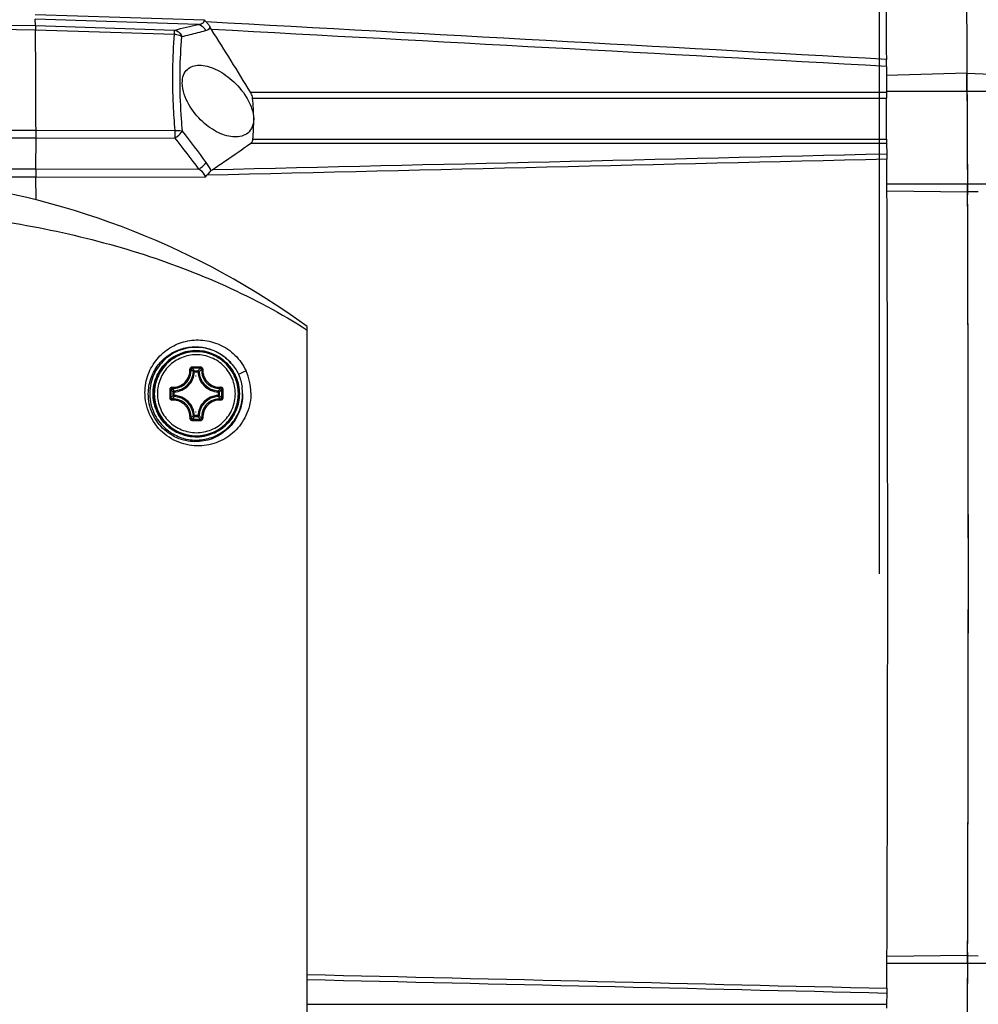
# Model space of a CAD drawing. Header units: millimetres. Extents: x 0 to 420, y 0 to 297.
# Tile 160 of 170: x 319 to 337, y 217 to 235. Entities that reach past the tile are written whole.
import ezdxf

# ---------------------------------------------------------------- set-up
doc = ezdxf.new("R2010")
doc.units = ezdxf.units.MM
doc.header["$LTSCALE"] = 23.1
doc.header["$PDMODE"] = 3
doc.header["$PDSIZE"] = 0.3125
doc.layers.get('0').update_dxf_attribs({"linetype": 'CONTINUOUS'})
doc.layers.get('Defpoints').update_dxf_attribs({"linetype": 'CONTINUOUS'})
for name, color, linetype in [('02___PRT_ALL_AXES', 7, 'CONTINUOUS'), ('06___PRT_ALL_SURFS', 7, 'CONTINUOUS'), ('DIM_PILOTEES', 7, 'CONTINUOUS')]:
    doc.layers.add(name, color=color, linetype=linetype)
doc.styles.get("Standard").update_dxf_attribs({"font": 'txt', "width": 0.7})
doc.dimstyles.new('DIMSTYLE_1', dxfattribs={"dimtxt": 2.5, "dimasz": 3.5, "dimexe": 2, "dimexo": 0, "dimtad": 1, "dimdec": 0, "dimlfac": 5, "dimdsep": 46, "dimtxsty": 'Standard', "dimblk": '_FILLED', "dimblk1": '_FILLED', "dimblk2": '_FILLED', "dimcen": 0.09, "dimazin": 2, "dimtp": 0.5, "dimtm": 0.5, "dimtfac": 1, "dimtdec": 0, "dimtofl": 0, "dimtmove": 0, "dimatfit": 3, "dimldrblk": '_FILLED', "dimfxl": 0, "dimtolj": 1, "dimarcsym": 0})
doc.dimstyles.new('DIMSTYLE_6', dxfattribs={"dimtxt": 2.5, "dimasz": 3.5, "dimexe": 2, "dimexo": 0, "dimtad": 1, "dimdec": 1, "dimlfac": 5, "dimdsep": 46, "dimtxsty": 'Standard', "dimblk": '_FILLED', "dimblk1": '_FILLED', "dimblk2": '_FILLED', "dimcen": 0.09, "dimazin": 2, "dimtp": 0.3, "dimtm": 0.3, "dimtfac": 1, "dimtdec": 1, "dimtofl": 0, "dimtmove": 0, "dimatfit": 3, "dimldrblk": '_FILLED', "dimfxl": 0, "dimtolj": 1, "dimarcsym": 0})
doc.dimstyles.new('DIMSTYLE_8', dxfattribs={"dimtxt": 2.5, "dimasz": 3.5, "dimexe": 2, "dimexo": 0, "dimgap": 2.5, "dimtad": 1, "dimdec": 0, "dimdsep": 46, "dimtxsty": 'Standard', "dimblk": '_FILLED', "dimblk1": '_FILLED', "dimblk2": '_FILLED', "dimcen": 0.09, "dimazin": 2, "dimtp": 0.5, "dimtm": 0.5, "dimtfac": 1, "dimtdec": 0, "dimtofl": 0, "dimtmove": 0, "dimatfit": 3, "dimldrblk": '_FILLED', "dimfxl": 0, "dimtolj": 1, "dimarcsym": 0})

# ---------------------------------------------------------------- blocks, each defined once
blk = doc.blocks.new('_FILLED')
at = {"color": 0, "linetype": 'ByBlock'}
blk.add_solid([(0, 0), (-1, 0.1429), (-1, -0.1429)], dxfattribs=at)
blk = doc.blocks.new('*D14')
at = {"layer": 'DIM_PILOTEES', "color": 2, "linetype": 'Continuous'}
for p, q in [((295.001, 229.754), (295.001, 258.871)), ((341.468, 224.419), (341.468, 258.871)), ((295.001, 256.871), (318.234, 256.871)), ((341.468, 256.871), (318.234, 256.871))]:
    blk.add_line(p, q, dxfattribs=at)
at = {"layer": 'DIM_PILOTEES', "color": 2, "linetype": 'Continuous', "xscale": 3.5, "yscale": 3.5, "zscale": 3.5, "rotation": 180}
blk.add_blockref('_FILLED', (295.001, 256.871), dxfattribs=at)
at = {"layer": 'DIM_PILOTEES', "color": 2, "linetype": 'Continuous', "xscale": 3.5, "yscale": 3.5, "zscale": 3.5}
blk.add_blockref('_FILLED', (341.468, 256.871), dxfattribs=at)
at = {"layer": 'DIM_PILOTEES', "color": 2, "linetype": 'Continuous', "insert": (318.234, 259.996), "char_height": 2.5, "width": 8.57143, "attachment_point": 2, "line_spacing_factor": 0.9}
blk.add_mtext('{\\ftxt;\\W0.0001;\\H0.0001;\\~}{\\ftxt;\\W2.2857142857;\\H2.5; }{\\ftxt;\\W0.0001;\\H0.0001;\\~}', dxfattribs=at)
blk = doc.blocks.new('*D15')
at = {"layer": 'DIM_PILOTEES', "color": 2, "linetype": 'Continuous'}
for p, q in [((295.001, 229.754), (295.001, 252.188)), ((335.118, 224.419), (335.118, 252.188)), ((295.001, 250.188), (315.059, 250.188)), ((335.118, 250.188), (315.059, 250.188))]:
    blk.add_line(p, q, dxfattribs=at)
at = {"layer": 'DIM_PILOTEES', "color": 2, "linetype": 'Continuous', "xscale": 3.5, "yscale": 3.5, "zscale": 3.5, "rotation": 180}
blk.add_blockref('_FILLED', (295.001, 250.188), dxfattribs=at)
at = {"layer": 'DIM_PILOTEES', "color": 2, "linetype": 'Continuous', "xscale": 3.5, "yscale": 3.5, "zscale": 3.5}
blk.add_blockref('_FILLED', (335.118, 250.188), dxfattribs=at)
at = {"layer": 'DIM_PILOTEES', "color": 2, "linetype": 'Continuous', "insert": (315.059, 253.313), "char_height": 2.5, "width": 8.03571, "attachment_point": 2, "line_spacing_factor": 0.9}
blk.add_mtext('{\\ftxt;\\W0.0001;\\H0.0001;\\~}{\\ftxt;\\W2.1428571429;\\H2.5; }{\\ftxt;\\W0.0001;\\H0.0001;\\~}', dxfattribs=at)
blk = doc.blocks.new('*D16')
at = {"layer": 'DIM_PILOTEES', "color": 2, "linetype": 'Continuous'}
for p, q in [((341.468, 224.419), (341.468, 197.213)), ((324.629, 199.213), (333.048, 199.213)), ((341.468, 199.213), (333.048, 199.213)), ((333.048, 199.213), (353.456, 199.213))]:
    blk.add_line(p, q, dxfattribs=at)
at = {"layer": 'DIM_PILOTEES', "color": 2, "linetype": 'Continuous', "xscale": 3.5, "yscale": 3.5, "zscale": 3.5, "rotation": 180}
blk.add_blockref('_FILLED', (324.629, 199.213), dxfattribs=at)
at = {"layer": 'DIM_PILOTEES', "color": 2, "linetype": 'Continuous', "xscale": 3.5, "yscale": 3.5, "zscale": 3.5}
blk.add_blockref('_FILLED', (341.468, 199.213), dxfattribs=at)
at = {"layer": 'DIM_PILOTEES', "color": 2, "linetype": 'Continuous', "insert": (346.134, 202.338), "char_height": 2.5, "width": 10.98214, "attachment_point": 1, "line_spacing_factor": 0.9}
blk.add_mtext('{\\ftxt;\\W0.0001;\\H0.0001;\\~}{\\ftxt;\\W2.9285714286;\\H2.5; }{\\ftxt;\\W0.0001;\\H0.0001;\\~}', dxfattribs=at)
blk = doc.blocks.new('*D19')
at = {"layer": 'Defpoints', "color": 0, "linetype": 'Continuous'}
for p in [(281.457, 266.216), (315.713, 224.43), (363.421, 199.064), (268.013, 199.049)]:
    blk.add_point(p, dxfattribs=at)
at = {"layer": 'DIM_PILOTEES', "color": 0, "linetype": 'Continuous', "lineweight": -2}
for p, q in [((268.013, 199.049), (269.779, 199.988)), ((363.421, 199.064), (361.655, 200.003))]:
    blk.add_line(p, q, dxfattribs=at)
blk.add_arc((315.713, 224.43), 54.033, 335.712, 204.306, dxfattribs=at)
at = {"layer": 'DIM_PILOTEES', "color": 0, "linetype": 'Continuous', "lineweight": -2, "xscale": 3.5, "yscale": 3.5, "zscale": 3.5}
for p, rotation in [((268.013, 199.049), 296.16200671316), ((363.421, 199.064), 243.8560107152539)]:
    blk.add_blockref('_FILLED', p, dxfattribs=dict(at, rotation=rotation))
at = {"layer": 'DIM_PILOTEES', "color": 0, "linetype": 'Continuous', "insert": (322.56, 283.903), "char_height": 2.5, "width": 24.55357, "attachment_point": 2, "rotation": 353.4322, "line_spacing_factor": 0.9}
blk.add_mtext('\\A1;{\\ftxt;\\W0.0001;\\H0.0001;\\~}{\\ftxt;\\W3.5952380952;\\H2.5; }{\\ftxt;\\W0.0001;\\H0.0001;\\~}{\\ftxt;\\W0.0001;\\H0.0001;\\~}{\\ftxt;\\W2.2857142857;\\H2.5; }{\\ftxt;\\W0.0001;\\H0.0001;\\~}{\\ftxt;\\W0.0001;\\H0.0001;\\~}{\\ftxt;\\W0.6666666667;\\H2.5; }{\\ftxt;\\W0.0001;\\H0.0001;\\~}', dxfattribs=at)

msp = doc.modelspace()

# ---------------------------------------------------------------- linework, layer by layer
at = {"color": 7, "linetype": 'Continuous'}
for p, q in [((322.7456, 234.5659), (319.6433, 234.6633)), ((314.3502, 234.5492), (319.6495, 234.4653)), ((314.3512, 234.4765), (319.6505, 234.3918)), ((319.6495, 234.4653), (319.6444, 234.5837)), ((322.6324, 234.4895), (319.6444, 234.5837)), ((319.6495, 234.4653), (322.1986, 234.3846)), ((319.6505, 234.3918), (322.1996, 234.3104)), ((335.2418, 233.856), (335.2418, 233.8454)), ((335.2421, 233.7171), (335.2418, 233.2437)), ((336.7195, 233.5949), (335.242, 233.5544)), ((336.7192, 233.2581), (336.7195, 233.5949)), ((336.7196, 233.5944), (336.7193, 233.2581)), ((323.5901, 233.2437), (335.2418, 233.2437)), ((336.7192, 233.2581), (335.2418, 233.2581)), ((336.7192, 233.2581), (336.7193, 233.2447)), ((341.444, 233.2581), (336.7193, 233.2581)), ((323.629, 233.1367), (335.2419, 233.1367)), ((314.3609, 232.5504), (319.6598, 232.5483)), ((319.6598, 232.5483), (322.2085, 232.546)), ((314.3609, 232.4118), (319.6599, 232.4089)), ((319.6582, 231.8401), (319.6599, 232.4089)), ((319.6599, 232.4089), (322.2086, 232.4059)), ((323.5948, 232.3112), (335.2465, 232.3112)), ((323.6328, 232.3824), (335.2457, 232.3824)), ((335.2465, 232.3112), (335.2502, 232.1104)), ((314.3593, 231.8452), (319.6582, 231.8402)), ((319.6582, 231.8401), (322.6458, 231.8344)), ((314.3593, 231.699), (319.6583, 231.6937)), ((319.6599, 231.2757), (319.6583, 231.6937)), ((319.6583, 231.6937), (322.7601, 231.6873)), ((336.7278, 231.5606), (335.2529, 231.5606)), ((336.7304, 231.4177), (336.7278, 231.5606)), ((336.7279, 231.5606), (336.7305, 231.4179)), ((341.4526, 231.5606), (336.7279, 231.5606)), ((336.9269, 231.4208), (336.7305, 231.4179)), ((324.6287, 186.9065), (324.6287, 228.9542)), ((322.5623, 228.1214), (322.5426, 228.1224)), ((322.5623, 228.1214), (322.6271, 228.1214)), ((322.5625, 228.1413), (322.6273, 228.1413)), ((322.6271, 228.1214), (322.6472, 228.1224)), ((322.173, 227.687), (322.173, 227.7519)), ((322.1927, 227.7519), (322.173, 227.7519)), ((322.1927, 227.687), (322.173, 227.687)), ((322.1927, 227.6871), (322.1927, 227.7518)), ((322.9967, 227.7519), (323.0167, 227.7519)), ((322.9967, 227.7518), (322.9967, 227.6871)), ((322.9967, 227.687), (323.0167, 227.687)), ((323.0167, 227.7519), (323.0167, 227.687)), ((322.5623, 227.3175), (322.5426, 227.3165)), ((322.6271, 227.3175), (322.5623, 227.3175)), ((322.6273, 227.2976), (322.5625, 227.2976)), ((322.6271, 227.3175), (322.6472, 227.3165)), ((336.7278, 217.2783), (336.7304, 217.4212)), ((336.7305, 217.421), (336.9269, 217.4181)), ((336.7278, 217.2783), (335.2529, 217.2783)), ((335.2502, 216.7285), (335.2465, 216.5277)), ((324.6287, 216.5277), (335.2465, 216.5277))]:
    msp.add_line(p, q, dxfattribs=at)
at = {"color": 2, "linetype": 'Continuous'}
for p, q in [((322.5806, 228.0495), (322.5945, 228.0495)), ((322.5806, 227.3895), (322.5945, 227.3895))]:
    msp.add_line(p, q, dxfattribs=at)
at = {"color": 7, "linetype": 'Continuous'}
for centre, radius, start, end in [((305.5047, 304.3279), 71.908, 283.424035, 283.779668), ((322.6024, 234.3908), 0.2262, 38.94766, 50.71923), ((2.172, -5689.4424), 5932.6448, 86.7816147, 86.90216667), ((-276.1287, 230.4683), 595.7922, 0.2000211, 0.377317), ((305.2988, 303.7861), 71.5768, 283.768281, 283.890116), ((306.4639, 299.0817), 66.7302, 283.888617, 284.14172), ((-2.2116, -5813.8479), 6056.9726, 86.80621155, 86.92338581), ((284.9861, 210.0128), 45.0548, 31.03844, 32.76244), ((315.9584, 233.7384), 19.2838, 359.93657, 0.31771), ((355.8756, 233.2245), 20.6338, 179.94684, 180.24384), ((912.2374, 235.3089), 575.5217, 180.2041755, 180.3731625), ((953.3954, 235.5161), 616.6803, 180.211037, 180.3675034), ((319.5476, 232.7269), 4.102, 0.36588, 5.7342), ((319.96, 232.733), 3.6895, 354.54708, 0.31199), ((315.609, 232.4437), 4.0527, 359.5086, 1.47813), ((318.1402, 232.4747), 4.0689, 359.0301, 1.00323), ((273.1391, 194.6303), 62.1097, 36.942431, 37.608407), ((272.6613, 194.0425), 62.6632, 37.09195, 37.749831), ((308.5243, 253.4258), 25.9412, 304.27307, 305.51713), ((306.4555, 256.4488), 29.6043, 303.71249, 304.2871), ((-1491.1123, 224.4195), 1826.3791, 359.7616238, 0.2383762), ((323.6347, 231.8003), 3.9784, 179.42548, 181.53425), ((322.6068, 231.8597), 0.2308, 311.65716, 323.60497), ((-1431.271, 224.4195), 1768.0154, 359.7732003, 0.2267997), ((322.5955, 227.7195), 0.7904, 66.74844, 117.29109), ((322.5955, 227.7195), 0.7905, 117.2917, 242.70811), ((322.1749, 228.1394), 0.3681, 272.66162, 357.34056), ((322.5981, 205.3696), 22.8393, 89.99856, 90.19164), ((322.5985, 205.5346), 22.6503, 90.00001, 90.19313), ((322.5985, 205.5536), 22.6313, 89.80679, 90.00001), ((322.5992, 205.3888), 22.8201, 89.80829, 90.00148), ((323.4481, 227.2903), 1.1824, 130.84429, 133.96348), ((323.0149, 228.1394), 0.3681, 182.65943, 267.33838), ((322.6239, 227.7305), 0.974, 0.68367, 24.73647), ((347.0098, 227.7203), 24.9005, 179.82488, 180.17909), ((346.8268, 227.7195), 24.6938, 179.82294, 180.17716), ((322.8981, 228.4488), 1.0057, 220.48988, 223.86705), ((302.1563, 227.7195), 20.9075, 359.79075, 0.20913), ((302.0055, 227.7202), 21.0825, 359.78886, 0.20721), ((322.5678, 227.7079), 0.8781, 0.75545, 8.57828), ((322.8981, 226.9901), 1.0058, 136.13297, 139.50999), ((322.1749, 227.2995), 0.3681, 2.65939, 87.33838), ((323.0149, 227.2995), 0.3681, 92.66157, 177.34061), ((322.5981, 250.0693), 22.8392, 269.80837, 270.00145), ((322.5985, 249.9044), 22.6503, 269.80687, 269.99998), ((322.5985, 249.8853), 22.6313, 269.99999, 270.19321), ((322.5992, 250.0502), 22.8201, 269.99854, 270.19172), ((323.448, 228.1485), 1.1823, 226.0363, 229.15587), ((322.5955, 227.7194), 0.7904, 242.70873, 293.25136), ((911.4982, 213.5343), 574.7826, 179.6267939, 179.7946657)]:
    msp.add_arc(centre, radius, start, end, dxfattribs=at)
for points, knots in [([(335.1577, 240.8507), (335.1689, 240.4935), (335.1868, 239.6169), (335.2192, 237.2853), (335.2333, 235.311), (335.2418, 233.856)], [0, 0, 0, 0, 0.1532519, 0.3760315, 1, 1, 1, 1]), ([(336.6391, 240.1013), (336.6498, 239.7744), (336.6668, 238.9661), (336.6874, 237.5373), (336.7056, 235.6953), (336.7151, 234.3346), (336.7196, 233.5944)], [0, 0, 0, 0, 0.1507838, 0.372703, 0.6587775, 1, 1, 1, 1]), ([(319.6512, 234.4652), (319.6515, 234.4619), (319.652, 234.4374), (319.6515, 234.4129), (319.6511, 234.3919)], [0, 0, 0, 0, 0.1375252, 1, 1, 1, 1]), ([(322.6324, 234.4895), (322.6578, 234.4922), (322.6955, 234.4994), (322.7376, 234.5286), (322.7459, 234.5537), (322.7456, 234.5659)], [0, 0, 0, 0, 0.5146034, 0.7540342, 1, 1, 1, 1]), ([(322.6324, 234.4895), (322.6465, 234.4871), (322.7048, 234.4677), (322.7486, 234.4162), (322.7675, 234.3738)], [0, 0, 0, 0, 0.2346977, 1, 1, 1, 1]), ([(322.7783, 234.533), (322.7913, 234.517), (322.8209, 234.4868), (322.843, 234.4504), (322.8527, 234.4311)], [0, 0, 0, 0, 0.4876052, 1, 1, 1, 1]), ([(322.2085, 232.546), (322.1951, 232.7009), (322.1553, 233.2881), (322.1606, 233.8792), (322.1996, 234.3104)], [0, 0, 0, 0, 0.2642425, 1, 1, 1, 1]), ([(322.1986, 234.3846), (322.2127, 234.382), (322.2716, 234.362), (322.3152, 234.3092), (322.3337, 234.266)], [0, 0, 0, 0, 0.2338801, 1, 1, 1, 1]), ([(322.1996, 234.3104), (322.1997, 234.3192), (322.1997, 234.3439), (322.2003, 234.3687), (322.1986, 234.3846)], [0, 0, 0, 0, 0.3543907, 1, 1, 1, 1]), ([(322.1996, 234.3104), (322.2121, 234.3094), (322.259, 234.3027), (322.305, 234.2857), (322.3337, 234.266)], [0, 0, 0, 0, 0.2642082, 1, 1, 1, 1]), ([(322.2994, 233.4122), (322.2989, 233.4858), (322.3, 233.7707), (322.3143, 234.0556), (322.3337, 234.266)], [0, 0, 0, 0, 0.2584289, 1, 1, 1, 1]), ([(322.3398, 233.4129), (322.3396, 233.4629), (322.3522, 233.5558), (322.4447, 233.7023), (322.5711, 233.7405), (322.6467, 233.7418)], [0, 0, 0, 0, 0.2991546, 0.5470897, 1, 1, 1, 1]), ([(322.6467, 233.7418), (322.7483, 233.7435), (322.9708, 233.677), (323.2705, 233.4705), (323.4935, 233.2146), (323.6148, 232.9617), (323.6491, 232.8216), (323.6495, 232.7531)], [0, 0, 0, 0, 0.2020382, 0.4437505, 0.7195717, 0.8637604, 1, 1, 1, 1]), ([(322.3425, 232.5335), (322.3359, 232.6083), (322.3128, 232.9007), (322.301, 233.194), (322.2994, 233.4122)], [0, 0, 0, 0, 0.2559682, 1, 1, 1, 1]), ([(323.3041, 232.4257), (323.2027, 232.4274), (322.9841, 232.4933), (322.6894, 232.7011), (322.4401, 233.0073), (322.3405, 233.2762), (322.3398, 233.4129)], [0, 0, 0, 0, 0.2056587, 0.4473282, 0.7227524, 1, 1, 1, 1]), ([(323.629, 233.1367), (323.6281, 233.1458), (323.6213, 233.1834), (323.605, 233.2188), (323.5901, 233.2437)], [0, 0, 0, 0, 0.2385419, 1, 1, 1, 1]), ([(335.2457, 232.3824), (335.2454, 232.4436), (335.244, 232.695), (335.2428, 232.9465), (335.2419, 233.1367)], [0, 0, 0, 0, 0.2434485, 1, 1, 1, 1]), ([(323.6495, 232.7531), (323.65, 232.6601), (323.577, 232.4667), (323.3859, 232.4242), (323.3041, 232.4257)], [0, 0, 0, 0, 0.5317523, 1, 1, 1, 1]), ([(322.2085, 232.546), (322.2209, 232.5467), (322.2658, 232.5477), (322.3114, 232.5432), (322.3425, 232.5335)], [0, 0, 0, 0, 0.2754017, 1, 1, 1, 1]), ([(322.2086, 232.4059), (322.2225, 232.4156), (322.2715, 232.4531), (322.3174, 232.4963), (322.3425, 232.5335)], [0, 0, 0, 0, 0.2749274, 1, 1, 1, 1]), ([(323.5948, 232.3112), (323.5998, 232.3148), (323.6205, 232.3331), (323.6308, 232.3613), (323.6328, 232.3824)], [0, 0, 0, 0, 0.226949, 1, 1, 1, 1]), ([(335.2457, 232.3824), (335.2458, 232.3751), (335.2459, 232.3513), (335.2462, 232.3276), (335.2465, 232.3112)], [0, 0, 0, 0, 0.3077265, 1, 1, 1, 1]), ([(335.2502, 232.1104), (335.2503, 232.1048), (335.2508, 232.074), (335.2509, 232.0432), (335.251, 232.018)], [0, 0, 0, 0, 0.1810308, 1, 1, 1, 1]), ([(322.6458, 231.8344), (322.6596, 231.8439), (322.7085, 231.8804), (322.7543, 231.9227), (322.7797, 231.959)], [0, 0, 0, 0, 0.2742906, 1, 1, 1, 1]), ([(322.7601, 231.6873), (322.7603, 231.7029), (322.7403, 231.7664), (322.6861, 231.808), (322.6458, 231.8344)], [0, 0, 0, 0, 0.2442021, 1, 1, 1, 1]), ([(322.866, 231.8048), (322.8607, 231.7987), (322.8368, 231.7709), (322.8095, 231.7459), (322.7925, 231.7228)], [0, 0, 0, 0, 0.2183358, 1, 1, 1, 1]), ([(318.0244, 231.0081), (318.6261, 230.9483), (319.8129, 230.7731), (322.0717, 230.2005), (323.6747, 229.4967), (324.6287, 228.8865)], [0, 0, 0, 0, 0.2596035, 0.5138231, 1, 1, 1, 1]), ([(321.6562, 227.7436), (321.6571, 227.8556), (321.6975, 228.077), (321.8627, 228.3629), (322.105, 228.574), (322.3987, 228.6956), (322.7191, 228.718), (323.0391, 228.6329), (323.3235, 228.4381), (323.4594, 228.2448), (323.5085, 228.1381)], [0, 0, 0, 0, 0.1287629, 0.2524718, 0.3726732, 0.4915434, 0.6115632, 0.7353574, 0.8650208, 1, 1, 1, 1]), ([(321.7174, 227.7195), (321.7181, 227.8107), (321.748, 227.9903), (321.8697, 228.2276), (322.0497, 228.4127), (322.2714, 228.5359), (322.5195, 228.5906), (322.7785, 228.5705), (323.0296, 228.4703), (323.1717, 228.3514), (323.2327, 228.2809)], [0, 0, 0, 0, 0.1312829, 0.2568984, 0.3783107, 0.4975291, 0.6168362, 0.7387542, 0.8658942, 1, 1, 1, 1]), ([(323.2327, 228.2809), (323.1584, 228.3654), (322.9737, 228.5059), (322.6382, 228.5912), (322.2955, 228.5396), (322, 228.3586), (321.7982, 228.0769), (321.7219, 227.7388), (321.7828, 227.3981), (321.9096, 227.2037), (321.9885, 227.1235)], [0, 0, 0, 0, 0.1249986, 0.2499971, 0.3749949, 0.4999939, 0.6249946, 0.7499968, 0.874999, 1, 1, 1, 1]), ([(322.5954, 226.9286), (322.5437, 226.9286), (322.4401, 226.9388), (322.2908, 226.9841), (322.1532, 227.0576), (322.0326, 227.1566), (321.9336, 227.2772), (321.8601, 227.4148), (321.8148, 227.5642), (321.7995, 227.7195), (321.8148, 227.8747), (321.8601, 228.0241), (321.9336, 228.1617), (322.0326, 228.2823), (322.1532, 228.3813), (322.2908, 228.4548), (322.4401, 228.5001), (322.5437, 228.5103), (322.5954, 228.5103)], [0, 0, 0, 0, 0.0625008, 0.1249982, 0.1874979, 0.2499977, 0.3124979, 0.3749984, 0.4374991, 0.5, 0.5625009, 0.6250016, 0.6875021, 0.7500023, 0.8125021, 0.8750018, 0.9374992, 1, 1, 1, 1]), ([(322.5975, 228.4895), (322.5472, 228.4895), (322.4463, 228.4796), (322.301, 228.4355), (322.167, 228.3639), (322.0496, 228.2676), (321.9532, 228.1501), (321.8815, 228.0161), (321.8374, 227.8707), (321.8225, 227.7195), (321.8374, 227.5682), (321.8815, 227.4228), (321.9532, 227.2888), (322.0496, 227.1713), (322.167, 227.075), (322.301, 227.0034), (322.4463, 226.9593), (322.5472, 226.9494), (322.5975, 226.9494)], [0, 0, 0, 0, 0.062473, 0.1249552, 0.1874497, 0.2499547, 0.3124649, 0.3749759, 0.4374871, 0.4999984, 0.5625098, 0.6250212, 0.6875323, 0.7500425, 0.8125483, 0.8750437, 0.9375266, 1, 1, 1, 1]), ([(322.5954, 228.5103), (322.6471, 228.5103), (322.7507, 228.5001), (322.9, 228.4548), (323.0376, 228.3813), (323.1582, 228.2823), (323.2572, 228.1617), (323.3308, 228.0241), (323.3761, 227.8747), (323.3914, 227.7195), (323.3761, 227.5642), (323.3308, 227.4148), (323.2572, 227.2772), (323.1582, 227.1566), (323.0376, 227.0576), (322.9, 226.9841), (322.7507, 226.9388), (322.6471, 226.9286), (322.5954, 226.9286)], [0, 0, 0, 0, 0.0625008, 0.1249982, 0.1874979, 0.2499977, 0.3124979, 0.3749984, 0.4374991, 0.5, 0.5625009, 0.6250016, 0.6875021, 0.7500023, 0.8125021, 0.8750018, 0.9374992, 1, 1, 1, 1]), ([(322.5975, 226.9494), (322.6478, 226.9494), (322.7487, 226.9593), (322.894, 227.0034), (323.028, 227.075), (323.1455, 227.1713), (323.2419, 227.2888), (323.3135, 227.4228), (323.3577, 227.5682), (323.3726, 227.7194), (323.3577, 227.8707), (323.3135, 228.0161), (323.2419, 228.1501), (323.1455, 228.2676), (323.028, 228.3639), (322.894, 228.4355), (322.7487, 228.4796), (322.6478, 228.4895), (322.5975, 228.4895)], [0, 0, 0, 0, 0.062473, 0.1249552, 0.1874497, 0.2499547, 0.3124649, 0.3749759, 0.4374871, 0.4999984, 0.5625098, 0.6250212, 0.6875323, 0.7500425, 0.8125483, 0.8750437, 0.9375266, 1, 1, 1, 1]), ([(322.5981, 228.4337), (322.5515, 228.4337), (322.4579, 228.4245), (322.3232, 228.3836), (322.1989, 228.3172), (322.0899, 228.2278), (322.0005, 228.1189), (321.9341, 227.9946), (321.8932, 227.8597), (321.8794, 227.7195), (321.8932, 227.5792), (321.9341, 227.4443), (322.0005, 227.32), (322.0899, 227.2111), (322.1989, 227.1217), (322.3232, 227.0553), (322.4579, 227.0144), (322.5515, 227.0052), (322.5981, 227.0052)], [0, 0, 0, 0, 0.062473, 0.1249552, 0.1874497, 0.2499547, 0.3124649, 0.3749759, 0.4374871, 0.4999984, 0.5625098, 0.6250212, 0.6875323, 0.7500425, 0.8125483, 0.8750437, 0.9375266, 1, 1, 1, 1]), ([(322.5981, 227.0052), (322.6448, 227.0052), (322.7383, 227.0144), (322.8731, 227.0553), (322.9974, 227.1217), (323.1063, 227.2111), (323.1957, 227.32), (323.2622, 227.4443), (323.3031, 227.5792), (323.3169, 227.7194), (323.3031, 227.8597), (323.2622, 227.9946), (323.1957, 228.1189), (323.1063, 228.2278), (322.9974, 228.3172), (322.8731, 228.3836), (322.7383, 228.4245), (322.6448, 228.4337), (322.5981, 228.4337)], [0, 0, 0, 0, 0.062473, 0.1249552, 0.1874497, 0.2499547, 0.3124649, 0.3749759, 0.4374871, 0.4999984, 0.5625098, 0.6250212, 0.6875323, 0.7500425, 0.8125483, 0.8750437, 0.9375266, 1, 1, 1, 1]), ([(322.9075, 226.9932), (322.9778, 227.0233), (323.1103, 227.1048), (323.265, 227.2784), (323.3635, 227.4892), (323.3972, 227.7194), (323.3635, 227.9497), (323.265, 228.1605), (323.1103, 228.3341), (322.9778, 228.4156), (322.9075, 228.4457)], [0, 0, 0, 0, 0.1249983, 0.2499978, 0.3749985, 0.5, 0.6250015, 0.7500022, 0.8750017, 1, 1, 1, 1]), ([(322.1516, 227.8372), (322.1949, 227.8348), (322.2839, 227.8483), (322.3968, 227.9214), (322.4699, 228.0342), (322.4834, 228.1231), (322.481, 228.1663)], [0, 0, 0, 0, 0.2491277, 0.5003502, 0.7513575, 1, 1, 1, 1]), ([(322.154, 227.8164), (322.1997, 227.8138), (322.2937, 227.8281), (322.413, 227.9053), (322.4901, 228.0245), (322.5043, 228.1184), (322.5016, 228.164)], [0, 0, 0, 0, 0.2492518, 0.5003344, 0.7512094, 1, 1, 1, 1]), ([(322.1927, 227.7518), (322.2402, 227.7541), (322.3352, 227.7764), (322.4554, 227.8588), (322.5378, 227.979), (322.5601, 228.074), (322.5623, 228.1214)], [0, 0, 0, 0, 0.2499954, 0.4999939, 0.749996, 1, 1, 1, 1]), ([(322.5217, 228.2087), (322.5162, 228.2087), (322.5051, 228.2064), (322.4913, 228.1968), (322.4823, 228.1827), (322.4806, 228.1716), (322.481, 228.1663)], [0, 0, 0, 0, 0.2522505, 0.5033069, 0.7524521, 1, 1, 1, 1]), ([(322.481, 228.1663), (322.4834, 228.1664), (322.488, 228.1665), (322.4943, 228.1663), (322.4986, 228.1656), (322.5012, 228.1648), (322.5016, 228.164)], [0, 0, 0, 0, 0.3502825, 0.6572996, 0.8813197, 1, 1, 1, 1]), ([(322.5222, 228.1847), (322.5168, 228.1848), (322.5057, 228.1805), (322.5014, 228.1693), (322.5016, 228.164)], [0, 0, 0, 0, 0.5062688, 1, 1, 1, 1]), ([(322.5426, 228.1224), (322.5394, 228.1259), (322.5261, 228.1401), (322.5123, 228.1539), (322.5016, 228.164)], [0, 0, 0, 0, 0.2451774, 1, 1, 1, 1]), ([(322.5217, 228.2087), (322.5217, 228.2059), (322.5217, 228.2007), (322.5217, 228.1935), (322.522, 228.1883), (322.522, 228.1856), (322.5222, 228.1847)], [0, 0, 0, 0, 0.3460466, 0.6617227, 0.8929476, 1, 1, 1, 1]), ([(322.5625, 228.1413), (322.5593, 228.145), (322.5462, 228.1598), (322.5327, 228.1742), (322.5221, 228.1847)], [0, 0, 0, 0, 0.2446531, 1, 1, 1, 1]), ([(322.5625, 228.1413), (322.5575, 228.1413), (322.5474, 228.1372), (322.5429, 228.1273), (322.5426, 228.1224)], [0, 0, 0, 0, 0.5001369, 1, 1, 1, 1]), ([(322.5623, 228.1214), (322.5623, 228.1259), (322.5624, 228.1325), (322.5623, 228.1392), (322.5625, 228.1413)], [0, 0, 0, 0, 0.6727853, 1, 1, 1, 1]), ([(322.6271, 228.1214), (322.6271, 228.1259), (322.6273, 228.1325), (322.6271, 228.1392), (322.6273, 228.1413)], [0, 0, 0, 0, 0.6727853, 1, 1, 1, 1]), ([(322.6271, 228.1214), (322.6293, 228.074), (322.6516, 227.979), (322.7341, 227.8588), (322.8542, 227.7764), (322.9492, 227.7541), (322.9967, 227.7518)], [0, 0, 0, 0, 0.250004, 0.500006, 0.7500045, 1, 1, 1, 1]), ([(322.6472, 228.1224), (322.6469, 228.1273), (322.6423, 228.1372), (322.6322, 228.1413), (322.6273, 228.1413)], [0, 0, 0, 0, 0.5001755, 1, 1, 1, 1]), ([(322.6472, 228.1224), (322.651, 228.1259), (322.6668, 228.1401), (322.683, 228.1539), (322.6955, 228.164)], [0, 0, 0, 0, 0.245116, 1, 1, 1, 1]), ([(322.6756, 228.2087), (322.6756, 228.2059), (322.6756, 228.2007), (322.6755, 228.1935), (322.6751, 228.1883), (322.6751, 228.1855), (322.6748, 228.1847)], [0, 0, 0, 0, 0.3457689, 0.6612354, 0.8924499, 1, 1, 1, 1]), ([(322.6955, 228.164), (322.6957, 228.1693), (322.6913, 228.1805), (322.6802, 228.1848), (322.6748, 228.1847)], [0, 0, 0, 0, 0.4935656, 1, 1, 1, 1]), ([(322.7164, 228.1666), (322.717, 228.1771), (322.7084, 228.1996), (322.6863, 228.2087), (322.6756, 228.2087)], [0, 0, 0, 0, 0.496526, 1, 1, 1, 1]), ([(322.6955, 228.164), (322.6929, 228.1184), (322.7074, 228.0245), (322.7846, 227.9053), (322.9037, 227.8281), (322.9975, 227.8138), (323.0431, 227.8164)], [0, 0, 0, 0, 0.249101, 0.5002586, 0.7512593, 1, 1, 1, 1]), ([(322.7164, 228.1663), (322.714, 228.1664), (322.7093, 228.1665), (322.703, 228.1663), (322.6986, 228.1656), (322.696, 228.1648), (322.6955, 228.164)], [0, 0, 0, 0, 0.3464332, 0.6523019, 0.8779002, 1, 1, 1, 1]), ([(322.7164, 228.1666), (322.7153, 228.1449), (322.7174, 228.1011), (322.7342, 228.0373), (322.7641, 227.9782), (322.8195, 227.9096), (322.9137, 227.8483), (323.0025, 227.8348), (323.0456, 227.8372)], [0, 0, 0, 0, 0.1244208, 0.2496404, 0.3754855, 0.5016542, 0.7521002, 1, 1, 1, 1]), ([(323.5085, 228.1381), (323.4954, 228.132), (323.4493, 228.1109), (323.4033, 228.0896), (323.3701, 228.0749)], [0, 0, 0, 0, 0.2850193, 1, 1, 1, 1]), ([(321.9885, 227.1235), (322.0504, 227.0605), (322.1952, 226.9532), (322.4505, 226.8676), (322.72, 226.8646), (322.9773, 226.9449), (323.1973, 227.1004), (323.3587, 227.3163), (323.4458, 227.5712), (323.4485, 227.7513), (323.4361, 227.8388)], [0, 0, 0, 0, 0.1249995, 0.249998, 0.3749961, 0.4999946, 0.6249941, 0.7499948, 0.8749959, 1, 1, 1, 1]), ([(322.1516, 227.8372), (322.1411, 227.8378), (322.1185, 227.8293), (322.1094, 227.8071), (322.1094, 227.7964)], [0, 0, 0, 0, 0.4967359, 1, 1, 1, 1]), ([(322.1094, 227.7964), (322.1122, 227.7965), (322.1174, 227.7964), (322.1246, 227.7964), (322.1297, 227.796), (322.1324, 227.7961), (322.1332, 227.7958)], [0, 0, 0, 0, 0.3480992, 0.6644427, 0.8948844, 1, 1, 1, 1]), ([(322.154, 227.8164), (322.1487, 227.8166), (322.1375, 227.8123), (322.1332, 227.8011), (322.1332, 227.7958)], [0, 0, 0, 0, 0.4940675, 1, 1, 1, 1]), ([(322.1519, 227.8372), (322.1517, 227.8347), (322.1516, 227.8301), (322.1518, 227.8238), (322.1525, 227.8195), (322.1533, 227.8168), (322.154, 227.8164)], [0, 0, 0, 0, 0.3490047, 0.6559356, 0.8807549, 1, 1, 1, 1]), ([(322.192, 227.7717), (322.1888, 227.7753), (322.1757, 227.7898), (322.1632, 227.8048), (322.154, 227.8164)], [0, 0, 0, 0, 0.2446415, 1, 1, 1, 1]), ([(322.192, 227.7717), (322.1871, 227.7715), (322.1771, 227.7669), (322.1731, 227.7568), (322.173, 227.7519)], [0, 0, 0, 0, 0.5001426, 1, 1, 1, 1]), ([(322.1927, 227.7519), (322.1925, 227.7563), (322.1924, 227.7629), (322.1919, 227.7696), (322.192, 227.7717)], [0, 0, 0, 0, 0.6729481, 1, 1, 1, 1]), ([(322.9967, 227.7519), (322.9969, 227.7563), (322.9973, 227.7629), (322.9975, 227.7696), (322.9978, 227.7717)], [0, 0, 0, 0, 0.672622, 1, 1, 1, 1]), ([(322.9978, 227.7717), (323.0016, 227.7753), (323.0171, 227.7898), (323.0321, 227.8048), (323.0431, 227.8164)], [0, 0, 0, 0, 0.2455694, 1, 1, 1, 1]), ([(323.0167, 227.7519), (323.0167, 227.7568), (323.0126, 227.7669), (323.0027, 227.7715), (322.9978, 227.7717)], [0, 0, 0, 0, 0.5001428, 1, 1, 1, 1]), ([(323.0167, 227.7519), (323.0207, 227.7553), (323.0367, 227.7696), (323.0523, 227.7844), (323.0637, 227.7958)], [0, 0, 0, 0, 0.2450657, 1, 1, 1, 1]), ([(323.0455, 227.8372), (323.0456, 227.8347), (323.0458, 227.8301), (323.0455, 227.8238), (323.0447, 227.8194), (323.0438, 227.8168), (323.0431, 227.8164)], [0, 0, 0, 0, 0.3476114, 0.6535206, 0.8783486, 1, 1, 1, 1]), ([(323.0637, 227.7958), (323.0638, 227.8011), (323.0595, 227.8122), (323.0483, 227.8166), (323.0431, 227.8164)], [0, 0, 0, 0, 0.5068009, 1, 1, 1, 1]), ([(323.0879, 227.7964), (323.0879, 227.8019), (323.0856, 227.813), (323.0761, 227.8268), (323.062, 227.8357), (323.051, 227.8375), (323.0456, 227.8372)], [0, 0, 0, 0, 0.2523683, 0.5035698, 0.7527192, 1, 1, 1, 1]), ([(323.0879, 227.7964), (323.0851, 227.7964), (323.0798, 227.7964), (323.0726, 227.7963), (323.0674, 227.796), (323.0646, 227.796), (323.0637, 227.7958)], [0, 0, 0, 0, 0.343755, 0.6585792, 0.8905697, 1, 1, 1, 1]), ([(323.5978, 227.7421), (323.5994, 227.6133), (323.5624, 227.4198), (323.4451, 227.1975), (323.2956, 227.0099), (323.0494, 226.8333), (322.7539, 226.7573), (322.5087, 226.7642), (322.2556, 226.8208), (321.9578, 226.993), (321.7123, 227.3308), (321.6553, 227.6079), (321.6562, 227.7436)], [0, 0, 0, 0, 0.1266355, 0.1870617, 0.2459563, 0.3612172, 0.477977, 0.5386077, 0.6011334, 0.7314608, 0.8665695, 1, 1, 1, 1]), ([(323.4458, 227.7195), (323.4473, 227.6041), (323.4052, 227.3786), (323.2252, 227.0987), (322.9657, 226.9082), (322.6513, 226.822), (322.3102, 226.8602), (321.9921, 227.04), (321.7682, 227.3451), (321.7164, 227.5965), (321.7174, 227.7195)], [0, 0, 0, 0, 0.1270373, 0.2448194, 0.3585009, 0.4737726, 0.5957251, 0.7270865, 0.864569, 1, 1, 1, 1]), ([(322.1094, 227.6425), (322.1122, 227.6425), (322.1174, 227.6425), (322.1246, 227.6425), (322.1297, 227.6429), (322.1324, 227.6429), (322.1332, 227.6431)], [0, 0, 0, 0, 0.3481218, 0.6644811, 0.8949194, 1, 1, 1, 1]), ([(322.1094, 227.6425), (322.1094, 227.6318), (322.1185, 227.6096), (322.1411, 227.6011), (322.1516, 227.6017)], [0, 0, 0, 0, 0.5032368, 1, 1, 1, 1]), ([(322.1332, 227.6431), (322.1332, 227.6378), (322.1375, 227.6266), (322.1487, 227.6223), (322.154, 227.6225)], [0, 0, 0, 0, 0.5059315, 1, 1, 1, 1]), ([(322.481, 227.2725), (322.4822, 227.2941), (322.4802, 227.338), (322.4635, 227.4017), (322.4336, 227.4608), (322.3919, 227.5125), (322.3402, 227.5542), (322.281, 227.5841), (322.2172, 227.6009), (322.1733, 227.6029), (322.1516, 227.6017)], [0, 0, 0, 0, 0.1239809, 0.248704, 0.374043, 0.4997455, 0.6254877, 0.7509399, 0.8758294, 1, 1, 1, 1]), ([(322.1519, 227.6017), (322.1517, 227.6042), (322.1516, 227.6088), (322.1518, 227.6151), (322.1525, 227.6195), (322.1533, 227.6221), (322.154, 227.6225)], [0, 0, 0, 0, 0.3489447, 0.6558421, 0.8806746, 1, 1, 1, 1]), ([(322.192, 227.6672), (322.1888, 227.6636), (322.1757, 227.6491), (322.1632, 227.6341), (322.154, 227.6225)], [0, 0, 0, 0, 0.2446423, 1, 1, 1, 1]), ([(322.5016, 227.2749), (322.5043, 227.3205), (322.4901, 227.4144), (322.4129, 227.5336), (322.2937, 227.6108), (322.1997, 227.6251), (322.154, 227.6225)], [0, 0, 0, 0, 0.2488634, 0.4997552, 0.7507945, 1, 1, 1, 1]), ([(322.173, 227.687), (322.1731, 227.6821), (322.1771, 227.672), (322.1871, 227.6675), (322.192, 227.6672)], [0, 0, 0, 0, 0.4998574, 1, 1, 1, 1]), ([(322.1927, 227.687), (322.1925, 227.6826), (322.1924, 227.676), (322.1919, 227.6693), (322.192, 227.6672)], [0, 0, 0, 0, 0.6729481, 1, 1, 1, 1]), ([(322.5623, 227.3175), (322.5601, 227.3649), (322.5378, 227.4599), (322.4554, 227.5801), (322.3352, 227.6625), (322.2402, 227.6848), (322.1927, 227.6871)], [0, 0, 0, 0, 0.2500039, 0.5000059, 0.7500045, 1, 1, 1, 1]), ([(322.9967, 227.6871), (322.9492, 227.6848), (322.8542, 227.6625), (322.7341, 227.5801), (322.6516, 227.4599), (322.6293, 227.3649), (322.6271, 227.3175)], [0, 0, 0, 0, 0.2499954, 0.499994, 0.749996, 1, 1, 1, 1]), ([(323.0431, 227.6225), (322.9975, 227.6251), (322.9036, 227.6108), (322.7846, 227.5335), (322.7074, 227.4144), (322.6929, 227.3205), (322.6955, 227.2749)], [0, 0, 0, 0, 0.2487855, 0.4998297, 0.7509704, 1, 1, 1, 1]), ([(323.0458, 227.6017), (323.0026, 227.6041), (322.9138, 227.5906), (322.801, 227.5175), (322.7278, 227.4047), (322.7141, 227.3158), (322.7164, 227.2726)], [0, 0, 0, 0, 0.2486305, 0.4998114, 0.7511022, 1, 1, 1, 1]), ([(322.9967, 227.687), (322.9969, 227.6826), (322.9973, 227.676), (322.9975, 227.6693), (322.9978, 227.6672)], [0, 0, 0, 0, 0.6726666, 1, 1, 1, 1]), ([(322.9978, 227.6672), (323.0027, 227.6675), (323.0126, 227.672), (323.0167, 227.6821), (323.0167, 227.687)], [0, 0, 0, 0, 0.4998443, 1, 1, 1, 1]), ([(322.9978, 227.6672), (323.0016, 227.6636), (323.0171, 227.6491), (323.0321, 227.6341), (323.0431, 227.6225)], [0, 0, 0, 0, 0.2455663, 1, 1, 1, 1]), ([(323.0167, 227.687), (323.0207, 227.6836), (323.0367, 227.6693), (323.0523, 227.6545), (323.0637, 227.6431)], [0, 0, 0, 0, 0.2450646, 1, 1, 1, 1]), ([(323.0431, 227.6225), (323.0483, 227.6223), (323.0595, 227.6267), (323.0638, 227.6378), (323.0637, 227.6431)], [0, 0, 0, 0, 0.4931982, 1, 1, 1, 1]), ([(323.0455, 227.6017), (323.0456, 227.6042), (323.0458, 227.6088), (323.0455, 227.6151), (323.0447, 227.6195), (323.0438, 227.6221), (323.0431, 227.6225)], [0, 0, 0, 0, 0.3476752, 0.6536194, 0.8784331, 1, 1, 1, 1]), ([(323.0458, 227.6017), (323.0563, 227.6011), (323.0788, 227.6097), (323.0878, 227.6318), (323.0879, 227.6425)], [0, 0, 0, 0, 0.4961434, 1, 1, 1, 1]), ([(323.0879, 227.6425), (323.0851, 227.6424), (323.0798, 227.6425), (323.0726, 227.6425), (323.0674, 227.6429), (323.0646, 227.6429), (323.0637, 227.6431)], [0, 0, 0, 0, 0.3437344, 0.6585438, 0.8905374, 1, 1, 1, 1]), ([(322.481, 227.2725), (322.4806, 227.2671), (322.4824, 227.2561), (322.4913, 227.242), (322.5051, 227.2325), (322.5162, 227.2302), (322.5217, 227.2302)], [0, 0, 0, 0, 0.2475317, 0.4966951, 0.7477625, 1, 1, 1, 1]), ([(322.481, 227.2726), (322.4834, 227.2725), (322.488, 227.2724), (322.4943, 227.2726), (322.4986, 227.2733), (322.5012, 227.2741), (322.5016, 227.2749)], [0, 0, 0, 0, 0.3502888, 0.6573176, 0.8813267, 1, 1, 1, 1]), ([(322.5016, 227.2749), (322.5014, 227.2696), (322.5057, 227.2584), (322.5168, 227.2541), (322.5222, 227.2542)], [0, 0, 0, 0, 0.4937302, 1, 1, 1, 1]), ([(322.5426, 227.3165), (322.5394, 227.313), (322.5261, 227.2988), (322.5123, 227.285), (322.5016, 227.2749)], [0, 0, 0, 0, 0.245174, 1, 1, 1, 1]), ([(322.5217, 227.2302), (322.5217, 227.233), (322.5217, 227.2382), (322.5217, 227.2454), (322.522, 227.2506), (322.522, 227.2533), (322.5222, 227.2542)], [0, 0, 0, 0, 0.3460467, 0.6617227, 0.8929476, 1, 1, 1, 1]), ([(322.5625, 227.2976), (322.5593, 227.2939), (322.5462, 227.2791), (322.5327, 227.2647), (322.5221, 227.2542)], [0, 0, 0, 0, 0.244652, 1, 1, 1, 1]), ([(322.5426, 227.3165), (322.5429, 227.3116), (322.5474, 227.3017), (322.5575, 227.2976), (322.5625, 227.2976)], [0, 0, 0, 0, 0.4998503, 1, 1, 1, 1]), ([(322.5623, 227.3175), (322.5623, 227.313), (322.5624, 227.3064), (322.5623, 227.2997), (322.5625, 227.2976)], [0, 0, 0, 0, 0.6728072, 1, 1, 1, 1]), ([(322.6271, 227.3175), (322.6271, 227.313), (322.6273, 227.3064), (322.6271, 227.2997), (322.6273, 227.2976)], [0, 0, 0, 0, 0.6727853, 1, 1, 1, 1]), ([(322.6273, 227.2976), (322.6322, 227.2976), (322.6423, 227.3017), (322.6469, 227.3116), (322.6472, 227.3165)], [0, 0, 0, 0, 0.4998245, 1, 1, 1, 1]), ([(322.6472, 227.3165), (322.651, 227.313), (322.6668, 227.2988), (322.683, 227.285), (322.6955, 227.2749)], [0, 0, 0, 0, 0.2451148, 1, 1, 1, 1]), ([(322.6748, 227.2542), (322.6802, 227.2541), (322.6913, 227.2584), (322.6957, 227.2696), (322.6955, 227.2749)], [0, 0, 0, 0, 0.5064334, 1, 1, 1, 1]), ([(322.6756, 227.2302), (322.6756, 227.233), (322.6756, 227.2382), (322.6755, 227.2454), (322.6751, 227.2506), (322.6751, 227.2534), (322.6748, 227.2542)], [0, 0, 0, 0, 0.3457691, 0.6612357, 0.8924502, 1, 1, 1, 1]), ([(322.6756, 227.2302), (322.6811, 227.2302), (322.6922, 227.2325), (322.706, 227.2421), (322.715, 227.2562), (322.7167, 227.2673), (322.7164, 227.2726)], [0, 0, 0, 0, 0.2520833, 0.5032388, 0.7525241, 1, 1, 1, 1]), ([(322.7164, 227.2726), (322.714, 227.2725), (322.7093, 227.2724), (322.703, 227.2726), (322.6986, 227.2733), (322.696, 227.2741), (322.6955, 227.2749)], [0, 0, 0, 0, 0.3464296, 0.6522884, 0.8778964, 1, 1, 1, 1]), ([(335.251, 216.8209), (335.251, 216.8113), (335.2508, 216.7805), (335.2506, 216.7497), (335.2502, 216.7285)], [0, 0, 0, 0, 0.311023, 1, 1, 1, 1]), ([(335.2465, 216.5277), (335.2464, 216.5232), (335.246, 216.4995), (335.2459, 216.4758), (335.2457, 216.4565)], [0, 0, 0, 0, 0.1874218, 1, 1, 1, 1])]:
    msp.add_open_spline(points, degree=3, knots=knots, dxfattribs=at)
for points in [[(322.7675, 234.3738), (322.8007, 234.3821), (322.8336, 234.4027), (322.8527, 234.4311)], [(322.8737, 234.3945), (322.8661, 234.4064), (322.8591, 234.4185), (322.8527, 234.4311)], [(336.7196, 233.5944), (338.2944, 233.5409), (339.8693, 233.487), (341.4442, 233.433)], [(335.2502, 232.1104), (331.1291, 232.0127), (327.0079, 231.917), (322.8867, 231.823)], [(322.866, 231.8048), (322.8452, 231.8599), (322.8151, 231.9119), (322.7797, 231.959)], [(335.251, 232.018), (331.0982, 231.9177), (326.9454, 231.8194), (322.7925, 231.7228)], [(322.866, 231.8048), (322.872, 231.8117), (322.879, 231.8179), (322.8867, 231.823)], [(323.2327, 228.2809), (323.2872, 228.2189), (323.3357, 228.15), (323.3701, 228.0749)], [(323.3701, 228.0749), (323.4042, 228.0006), (323.4246, 227.9197), (323.4361, 227.8388)], [(324.6287, 217.0733), (328.1695, 216.9905), (331.7103, 216.9065), (335.251, 216.8209)], [(335.2502, 216.7285), (331.7097, 216.8124), (328.1692, 216.8949), (324.6287, 216.9761)]]:
    msp.add_open_spline(points, degree=3, dxfattribs=at)
at = {"layer": '02___PRT_ALL_AXES', "color": 7, "linetype": 'Continuous'}
for p, q in [((335.2534, 231.4349), (336.7304, 231.4177)), ((336.7304, 231.4177), (336.7307, 231.3626)), ((336.7307, 217.4763), (336.7304, 217.4212)), ((336.7304, 217.4212), (335.2534, 217.404)), ((336.7305, 217.421), (336.7279, 217.2783)), ((341.4526, 217.2783), (336.7279, 217.2783))]:
    msp.add_line(p, q, dxfattribs=at)
for centre, radius, start, end in [((-1432.8155, 224.4195), 1769.5598, 359.7751899, 0.2248101), ((954.4266, 213.3174), 617.7114, 179.6326084, 179.7900536)]:
    msp.add_arc(centre, radius, start, end, dxfattribs=at)
msp.add_open_spline([(336.639, 240.1013), (336.6497, 239.7744), (336.6667, 238.9661), (336.6873, 237.5373), (336.7055, 235.6955), (336.715, 234.335), (336.7195, 233.5949)], degree=3, knots=[0, 0, 0, 0, 0.1508022, 0.3727262, 0.6587938, 1, 1, 1, 1], dxfattribs=at)
at = {"layer": '06___PRT_ALL_SURFS', "color": 7, "linetype": 'Continuous'}
msp.add_arc((316.0791, 217.1201), 14.5994, 54.15372, 82.76599, dxfattribs=at)

# ---------------------------------------------------------------- dimensions: what is measured, and where the dimension line sits
at = {"layer": 'DIM_PILOTEES', "color": 2, "linetype": 'Continuous'}
dim = msp.add_angular_dim_3p(base=(281.4567, 266.2159), center=(315.713, 224.4303), p1=(363.421, 199.0636), p2=(268.013, 199.0486), text='{\\ftxt;\\W0.0001;\\H0.0001;\\~}{\\ftxt;\\W3.5952380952;\\H2.5; }{\\ftxt;\\W0.0001;\\H0.0001;\\~}{\\ftxt;\\W0.0001;\\H0.0001;\\~}{\\ftxt;\\W2.2857142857;\\H2.5; }{\\ftxt;\\W0.0001;\\H0.0001;\\~}{\\ftxt;\\W0.0001;\\H0.0001;\\~}{\\ftxt;\\W0.6666666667;\\H2.5; }{\\ftxt;\\W0.0001;\\H0.0001;\\~}', dimstyle='DIMSTYLE_8', dxfattribs=at)
dim.commit()
dim.dimension.update_dxf_attribs({"geometry": '*D19', "text_midpoint": (321.8932, 278.1084), "dimtype": 165})
for base, p1, text, dimstyle, picture, middle in [((341.4682, 256.871), (295.0005, 229.7542), '{\\ftxt;\\W0.0001;\\H0.0001;\\~}{\\ftxt;\\W2.2857142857;\\H2.5; }{\\ftxt;\\W0.0001;\\H0.0001;\\~}', 'DIMSTYLE_1', '*D14', (317.8772, 256.871)), ((341.4682, 199.2131), (324.6287, 190.838), '{\\ftxt;\\W0.0001;\\H0.0001;\\~}{\\ftxt;\\W2.9285714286;\\H2.5; }{\\ftxt;\\W0.0001;\\H0.0001;\\~}', 'DIMSTYLE_6', '*D16', (349.4379, 199.2131))]:
    dim = msp.add_linear_dim(base=base, p1=p1, p2=(341.4682, 224.4195), text=text, dimstyle=dimstyle, dxfattribs=at)
    dim.commit()
    dim.dimension.update_dxf_attribs({"geometry": picture, "text_midpoint": middle, "dimtype": 160})
dim = msp.add_linear_dim(base=(295.0005, 250.1876), p1=(335.1178, 224.4195), p2=(295.0005, 229.7542), angle=180, text='{\\ftxt;\\W0.0001;\\H0.0001;\\~}{\\ftxt;\\W2.1428571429;\\H2.5; }{\\ftxt;\\W0.0001;\\H0.0001;\\~}', dimstyle='DIMSTYLE_1', dxfattribs=at)
dim.commit()
dim.dimension.update_dxf_attribs({"geometry": '*D15', "text_midpoint": (314.702, 250.1876), "dimtype": 160})

doc.saveas('drawing.dxf')
